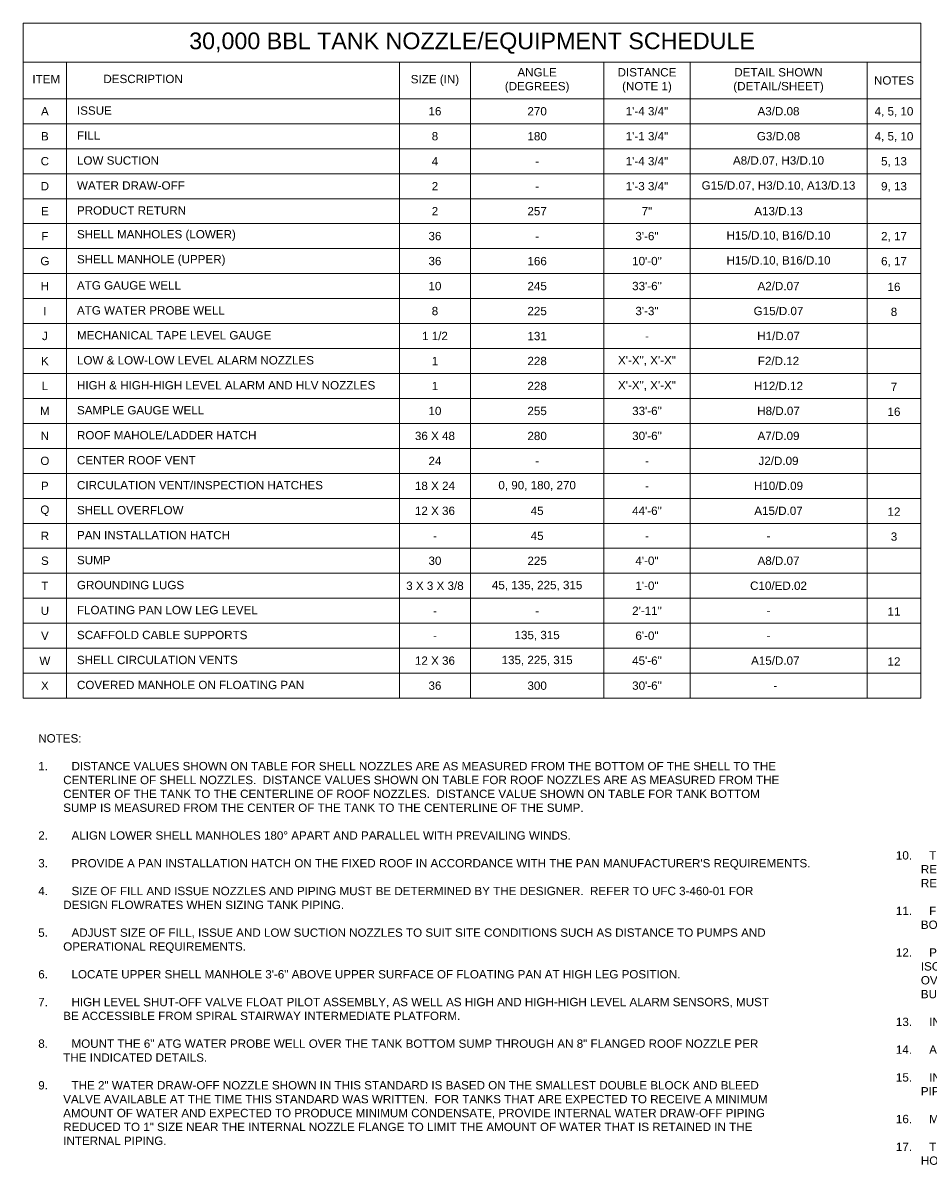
# Model space of a CAD drawing. Header units: inches. Extents: x -1347 to 1262, y -1129 to 682.
# Tile 1 of 4: x -1347 to -41, y -1129 to 540. Entities that reach past the tile are written whole.
import ezdxf

# ---------------------------------------------------------------- set-up
doc = ezdxf.new("R2010")
doc.units = ezdxf.units.IN
doc.header["$MEASUREMENT"] = 0
for name, color, linetype, lineweight in [('G-ANNO-NOTE', 4, 'Continuous', 30), ('G-ANNO-SCHD', 2, 'Continuous', 0), ('G-ANNO-TEXT', 2, 'Continuous', 30)]:
    doc.layers.add(name, color=color, linetype=linetype, lineweight=lineweight)
doc.styles.add("AEC_AC_48Text-LeftTop_1-4_1'", font='arial.ttf', dxfattribs={"height": 6})
doc.styles.add("AEC_AC_50Text-LeftTop_1-8_1'", font='arial.ttf', dxfattribs={"height": 12})
doc.dimstyles.new("AEC_AC_50_Notes_1-8_1'", dxfattribs={"dimtxt": 12, "dimasz": 18, "dimexe": 6, "dimexo": 6, "dimgap": 6, "dimtad": 1, "dimjust": 1, "dimdec": 3, "dimzin": 15, "dimdsep": 46, "dimlunit": 5, "dimtxsty": "AEC_AC_50Text-LeftTop_1-8_1'", "dimcen": 0.09, "dimclrd": 256, "dimclre": 256, "dimazin": 2, "dimtfac": 0.7, "dimtdec": 3, "dimtmove": 1, "dimatfit": 1, "dimfxl": 1, "dimfrac": 1, "dimtolj": 1, "dimtzin": 15, "dimlwd": 30, "dimlwe": 30, "dimarcsym": 0})

msp = doc.modelspace()

# ---------------------------------------------------------------- linework, layer by layer
at = {"layer": 'G-ANNO-SCHD'}
for p, q in [((-1347.03369, 539.79534), (-1347.03369, -433.22833)), ((-1347.03369, 539.79534), (-51.97824, 539.79534)), ((-51.97824, 539.79534), (-51.97824, -433.22833)), ((-1347.03369, 483.57167), (-51.97824, 483.57167)), ((-1284.34619, 483.57167), (-1284.34619, -433.22833)), ((-804.09499, 483.57167), (-804.09499, -433.22833)), ((-701.98178, 483.57167), (-701.98178, -433.22833)), ((-509.34198, 483.57167), (-509.34198, -433.22833)), ((-385.12259, 483.57167), (-385.12259, -433.22833)), ((-129.83956, 483.57167), (-129.83956, -433.22833)), ((-1347.03369, 430.77167), (-51.97824, 430.77167)), ((-1347.03369, 394.77167), (-51.97824, 394.77167)), ((-1347.03369, 358.77167), (-51.97824, 358.77167)), ((-1347.03369, 322.77167), (-51.97824, 322.77167)), ((-1347.03369, 286.77167), (-51.97824, 286.77167)), ((-1347.03369, 250.77167), (-51.97824, 250.77167)), ((-1347.03369, 214.77167), (-51.97824, 214.77167)), ((-1347.03369, 178.77167), (-51.97824, 178.77167)), ((-1347.03369, 142.77167), (-51.97824, 142.77167)), ((-1347.03369, 106.77167), (-51.97824, 106.77167)), ((-1347.03369, 70.77167), (-51.97824, 70.77167)), ((-1347.03369, 34.77167), (-51.97824, 34.77167)), ((-1347.03369, -1.22833), (-51.97824, -1.22833)), ((-1347.03369, -37.22833), (-51.97824, -37.22833)), ((-1347.03369, -73.22833), (-51.97824, -73.22833)), ((-1347.03369, -109.22833), (-51.97824, -109.22833)), ((-1347.03369, -145.22833), (-51.97824, -145.22833)), ((-1347.03369, -181.22833), (-51.97824, -181.22833)), ((-1347.03369, -217.22833), (-51.97824, -217.22833)), ((-1347.03369, -253.22833), (-51.97824, -253.22833)), ((-1347.03369, -289.22833), (-51.97824, -289.22833)), ((-1347.03369, -325.22833), (-51.97824, -325.22833)), ((-1347.03369, -361.22833), (-51.97824, -361.22833)), ((-1347.03369, -397.22833), (-51.97824, -397.22833)), ((-1347.03369, -397.22833), (-51.97824, -397.22833)), ((-1347.03369, -433.22833), (-51.97824, -433.22833))]:
    msp.add_line(p, q, dxfattribs=at)

# ---------------------------------------------------------------- texts
at = {"layer": 'G-ANNO-SCHD', "linetype": 'Continuous', "insert": (-699.50596, 510.96094), "char_height": 24, "attachment_point": 5, "style": "AEC_AC_50Text-LeftTop_1-8_1'"}
msp.add_mtext('30,000 BBL TANK NOZZLE/EQUIPMENT SCHEDULE', dxfattribs=at)
at = {"layer": 'G-ANNO-SCHD', "char_height": 12, "style": "AEC_AC_48Text-LeftTop_1-4_1'"}
for s, insert, attachment_point in [('ANGLE\\P(DEGREES)', (-605.66188, 457.17167), 5), ('DISTANCE \\P(NOTE 1)', (-447.23229, 457.17167), 5), ('DETAIL SHOWN \\P(DETAIL/SHEET)', (-257.48108, 457.17167), 5), ('ITEM', (-1313.65658, 459.17385), 5), ('DESCRIPTION', (-1173.98827, 459.31), 5), ('SIZE (IN)', (-753.03839, 457.17167), 5), ('NOTES', (-90.9089, 457.17625), 5), ('A', (-1315.68994, 412.77167), 5), ('ISSUE', (-1269.38873, 413.72011), 4), ('16', (-753.03839, 412.74881), 5), ('270', (-605.66188, 412.69393), 5), ('1\'-4 {\\A1;3/4}"', (-447.23229, 412.77167), 5), ('A3/D.08', (-257.48108, 412.77167), 5), ('4, 5, 10', (-90.9089, 411.60552), 5), ('B', (-1315.68994, 376.77167), 5), ('FILL', (-1269.38873, 377.72011), 4), ('8', (-753.03839, 376.74881), 5), ('180', (-605.66188, 376.69393), 5), ('G3/D.08', (-257.48108, 376.77167), 5), ('1\'-1 {\\A1;3/4}"', (-447.23229, 376.77167), 5), ('4, 5, 10', (-90.9089, 375.60552), 5), ('C', (-1315.68994, 340.77167), 5), ('LOW SUCTION', (-1269.38873, 341.72011), 4), ('4', (-753.03839, 340.74881), 5), ('-', (-605.66188, 340.69393), 5), ('1\'-4 {\\A1;3/4}"', (-447.23229, 340.77167), 5), ('A8/D.07, H3/D.10', (-257.48108, 340.77167), 5), ('5, 13', (-90.9089, 339.60552), 5), ('D', (-1315.68994, 304.77167), 5), ('WATER DRAW-OFF', (-1269.38873, 305.72011), 4), ('2', (-753.03839, 304.74881), 5), ('-', (-605.66188, 304.69393), 5), ('1\'-3 {\\A1;3/4}"', (-447.23229, 304.77167), 5), ('G15/D.07, H3/D.10, A13/D.13', (-257.48108, 304.77167), 5), ('9, 13', (-90.9089, 303.60552), 5), ('E', (-1315.68994, 268.77167), 5), ('PRODUCT RETURN', (-1269.38873, 269.72011), 4), ('2', (-753.03839, 268.74881), 5), ('257', (-605.66188, 268.69393), 5), ('7"', (-447.23229, 268.77167), 5), ('A13/D.13', (-257.48108, 268.77167), 5), ('F', (-1315.68994, 232.77167), 5), ('SHELL MANHOLES (LOWER)', (-1269.38873, 233.72011), 4), ('36', (-753.03839, 232.74881), 5), ('3\'-6"', (-447.23229, 232.77167), 5), ('H15/D.10, B16/D.10', (-257.48108, 232.77167), 5), ('2, 17', (-90.9089, 231.60552), 5), ('-', (-605.66188, 232.69393), 5), ('G', (-1315.68994, 196.77167), 5), ('SHELL MANHOLE (UPPER)', (-1269.38873, 197.72011), 4), ('36', (-753.03839, 196.74881), 5), ('166', (-605.66188, 196.69393), 5), ('10\'-0"', (-447.23229, 196.77167), 5), ('H15/D.10, B16/D.10', (-257.48108, 196.77167), 5), ('6, 17', (-90.9089, 195.60552), 5), ('H', (-1315.68994, 160.77167), 5), ('ATG GAUGE WELL', (-1269.38873, 161.72011), 4), ('10', (-753.03839, 160.74881), 5), ('245', (-605.66188, 160.69393), 5), ('33\'-6"', (-447.23229, 160.77167), 5), ('A2/D.07', (-257.48108, 160.77167), 5), ('16', (-90.9089, 159.60552), 5), ('I', (-1315.68994, 124.77167), 5), ('ATG WATER PROBE WELL', (-1269.38873, 125.72011), 4), ('8', (-753.03839, 124.74881), 5), ('225', (-605.66188, 124.69393), 5), ('3\'-3"', (-447.23229, 124.77167), 5), ('G15/D.07', (-257.48108, 124.77167), 5), ('8', (-90.9089, 123.60552), 5), ('J', (-1315.68994, 88.77167), 5), ('MECHANICAL TAPE LEVEL GAUGE', (-1269.38873, 89.72011), 4), ('1 {\\A1;1/2}', (-753.03839, 88.74881), 5), ('131', (-605.66188, 88.69393), 5), ('-', (-447.23229, 88.77167), 5), ('H1/D.07', (-257.48108, 88.77167), 5), ('K', (-1315.68994, 52.77167), 5), ('LOW & LOW-LOW LEVEL ALARM NOZZLES', (-1269.38873, 53.72011), 4), ('1', (-753.03839, 52.74881), 5), ('228', (-605.66188, 52.69393), 5), ('X\'-X", X\'-X"', (-447.23229, 52.77167), 5), ('F2/D.12', (-257.48108, 52.77167), 5), ('L', (-1315.68994, 16.77167), 5), ('HIGH & HIGH-HIGH LEVEL ALARM AND HLV NOZZLES', (-1269.38873, 17.72011), 4), ('1', (-753.03839, 16.74881), 5), ('228', (-605.66188, 16.69393), 5), ('X\'-X", X\'-X"', (-447.23229, 16.77167), 5), ('H12/D.12', (-257.48108, 16.77167), 5), ('7', (-90.9089, 15.60552), 5), ('M', (-1315.68994, -19.22833), 5), ('SAMPLE GAUGE WELL', (-1269.38873, -18.27989), 4), ('10', (-753.03839, -19.25119), 5), ('255', (-605.66188, -19.30607), 5), ('33\'-6"', (-447.23229, -19.22833), 5), ('H8/D.07', (-257.48108, -19.22833), 5), ('16', (-90.9089, -20.39448), 5), ('N', (-1315.68994, -55.22833), 5), ('ROOF MAHOLE/LADDER HATCH', (-1269.38873, -54.27989), 4), ('36 X 48', (-753.03839, -55.25119), 5), ('280', (-605.66188, -55.30607), 5), ('30\'-6"', (-447.23229, -55.22833), 5), ('A7/D.09', (-257.48108, -55.22833), 5), ('CENTER ROOF VENT', (-1269.38873, -90.27989), 4), ('J2/D.09', (-257.48108, -91.22833), 5), ('O', (-1315.68994, -91.22833), 5), ('24', (-753.03839, -91.25119), 5), ('-', (-605.66188, -91.30607), 5), ('-', (-447.23229, -91.22833), 5), ('P', (-1315.68994, -127.22833), 5), ('CIRCULATION VENT/INSPECTION HATCHES', (-1269.38873, -126.27989), 4), ('18 X 24', (-753.03839, -127.25119), 5), ('0, 90, 180, 270', (-605.66188, -127.30607), 5), ('-', (-447.23229, -127.22833), 5), ('H10/D.09', (-257.48108, -127.22833), 5), ('Q', (-1315.68994, -163.22833), 5), ('SHELL OVERFLOW', (-1269.38873, -162.27989), 4), ('12 X 36', (-753.03839, -163.25119), 5), ('45', (-605.66188, -163.30607), 5), ('44\'-6"', (-447.23229, -163.22833), 5), ('A15/D.07', (-257.48108, -163.22833), 5), ('12', (-90.9089, -164.39448), 5), ('R', (-1315.68994, -199.22833), 5), ('PAN INSTALLATION HATCH', (-1269.38873, -198.27989), 4), ('-', (-753.03839, -199.25119), 5), ('45', (-605.66188, -199.30607), 5), ('-', (-447.23229, -199.22833), 5), ('-', (-271.95054, -199.22833), 5), ('3', (-90.9089, -200.39448), 5), ('S', (-1315.68994, -235.22833), 5), ('SUMP', (-1269.38873, -234.27989), 4), ('30', (-753.03839, -235.25119), 5), ('225', (-605.66188, -235.30607), 5), ('4\'-0"', (-447.23229, -235.22833), 5), ('A8/D.07', (-257.48108, -235.22833), 5), ('T', (-1315.68994, -271.22833), 5), ('GROUNDING LUGS', (-1269.38873, -270.27989), 4), ('3 X 3 X {\\A1;3/8}', (-753.03839, -271.25119), 5), ('45, 135, 225, 315', (-605.66188, -271.30607), 5), ('1\'-0"', (-447.23229, -271.22833), 5), ('C10/ED.02', (-257.48108, -271.22833), 5), ('U', (-1315.68994, -307.22833), 5), ('FLOATING PAN LOW LEG LEVEL', (-1269.38873, -306.27989), 4), ('2\'-11"', (-447.23229, -307.22833), 5), ('-', (-753.03839, -307.25119), 5), ('-', (-605.66188, -307.30607), 5), ('-', (-271.95054, -307.22833), 5), ('11', (-90.9089, -308.39448), 5), ('V', (-1315.68994, -343.22833), 5), ('SCAFFOLD CABLE SUPPORTS', (-1269.38873, -342.27989), 4), ('-', (-753.03839, -343.25119), 5), ('135, 315', (-605.66188, -343.30607), 5), ('6\'-0"', (-447.23229, -343.22833), 5), ('-', (-271.95054, -343.22833), 5), ('W', (-1315.68994, -379.22833), 5), ('SHELL CIRCULATION VENTS', (-1269.38873, -378.27989), 4), ('12 X 36', (-753.03839, -379.25119), 5), ('135, 225, 315', (-605.66188, -379.30607), 5), ('45\'-6"', (-447.23229, -379.22833), 5), ('A15/D.07', (-262.12012, -379.22833), 5), ('12', (-90.9089, -380.39448), 5), ('X', (-1315.68994, -415.22833), 5), ('COVERED MANHOLE ON FLOATING PAN', (-1269.38873, -414.27989), 4), ('36', (-753.03839, -415.25119), 5), ('300', (-605.66188, -415.30607), 5), ('30\'-6"', (-447.23229, -415.22833), 5), ('-', (-262.12012, -415.22833), 5)]:
    msp.add_mtext(s, dxfattribs=dict(at, insert=insert, attachment_point=attachment_point))
at = {"layer": 'G-ANNO-TEXT', "char_height": 12, "attachment_point": 1, "style": "AEC_AC_50Text-LeftTop_1-8_1'"}
for s, insert, width in [('NOTES:\\P\\P\\pi-36,l36;1. ^IDISTANCE VALUES SHOWN ON TABLE FOR SHELL NOZZLES ARE AS MEASURED FROM THE BOTTOM OF THE SHELL TO THE CENTERLINE OF SHELL NOZZLES.  DISTANCE VALUES SHOWN ON TABLE FOR ROOF NOZZLES ARE AS MEASURED FROM THE CENTER OF THE TANK TO THE CENTERLINE OF ROOF NOZZLES.  DISTANCE VALUE SHOWN ON TABLE FOR TANK BOTTOM SUMP IS MEASURED FROM THE CENTER OF THE TANK TO THE CENTERLINE OF THE SUMP.\\P\\P2. ^IALIGN LOWER SHELL MANHOLES 180° APART AND PARALLEL WITH PREVAILING WINDS.\\P\\P3. ^IPROVIDE A PAN INSTALLATION HATCH ON THE FIXED ROOF IN ACCORDANCE WITH THE PAN MANUFACTURER\'S REQUIREMENTS.\\P\\P4. ^ISIZE OF FILL AND ISSUE NOZZLES AND PIPING MUST BE DETERMINED BY THE DESIGNER.  REFER TO UFC 3-460-01 FOR DESIGN FLOWRATES WHEN SIZING TANK PIPING.\\P\\P5. ^IADJUST SIZE OF FILL, ISSUE AND LOW SUCTION NOZZLES TO SUIT SITE CONDITIONS SUCH AS DISTANCE TO PUMPS AND OPERATIONAL REQUIREMENTS.\\P\\P6. ^ILOCATE UPPER SHELL MANHOLE 3\'-6" ABOVE UPPER SURFACE OF FLOATING PAN AT HIGH LEG POSITION.\\P\\P7. ^IHIGH LEVEL SHUT-OFF VALVE FLOAT PILOT ASSEMBLY, AS WELL AS HIGH AND HIGH-HIGH LEVEL ALARM SENSORS, MUST BE ACCESSIBLE FROM SPIRAL STAIRWAY INTERMEDIATE PLATFORM.\\P\\P8. ^IMOUNT THE 6" ATG WATER PROBE WELL OVER THE TANK BOTTOM SUMP THROUGH AN 8" FLANGED ROOF NOZZLE PER THE INDICATED DETAILS.\\P\\P9. ^ITHE 2" WATER DRAW-OFF NOZZLE SHOWN IN THIS STANDARD IS BASED ON THE SMALLEST DOUBLE BLOCK AND BLEED VALVE AVAILABLE AT THE TIME THIS STANDARD WAS WRITTEN.  FOR TANKS THAT ARE EXPECTED TO RECEIVE A MINIMUM AMOUNT OF WATER AND EXPECTED TO PRODUCE MINIMUM CONDENSATE, PROVIDE INTERNAL WATER DRAW-OFF PIPING REDUCED TO 1" SIZE NEAR THE INTERNAL NOZZLE FLANGE TO LIMIT THE AMOUNT OF WATER THAT IS RETAINED IN THE INTERNAL PIPING.', (-1325.23034, -485.17673), 1073.2599207), ('\\P\\pi-36,l36;10. ^ITHE ELEVATION OF FILL AND ISSUE NOZZLE SIZES 12" AND LARGER MUST BE AS LOW AS ALLOWED BY API STD 650 USING LOW TYPE REINFORCING PLATES.  FILL AND ISSUE NOZZLE SIZES SMALLER THAN 12" MUST BE AS LOW AS ALLOWED BY API STD 650 USING REGULAR TYPE REINFORCING PLATES.\\P\\P11. ^IFLOATING PAN LOW-LEG LEVEL MUST PROVIDE A MINIMUM OF 6" CLEARANCE FROM THE TOP OF ANY INTERNAL NOZZLE FLANGE TO THE BOTTOM OF THE FLOATING PAN.\\P\\P12. ^IPROVIDE AT LEAST ONE OVERFLOW FOR EVERY 1200 GPM OF RECEIPT.  DO NOT LOCATE OVERFLOWS OVER STAIRS OR SHELL NOZZLE ISOLATION VALVES.  WHERE THE PATTERN OF ROOF PERIMETER CIRCULATION VENTS WOULD RESULT IN AN OVERFLOW/CIRCULATION VENT OVER PRODUCT PIPING OR THE STAIRWAY, PROVIDE A SHELL CIRCULATION VENT CONSTRUCTED SIMILAR TO AN OVERFLOW CIRCULATION VENT BUT 1\'-0" HIGHER IN ELEVATION AT THAT LOCATION AND ENSURE THE REMAINING OVERFLOWS ARE ADEQUATE.\\P\\P13. ^IINSTALL LOW SUCTION AND WATER DRAW-OFF NOZZLES PARALLEL TO THE ISSUE NOZZLE.\\P\\P14. ^IALL SHELL AND ROOF NOZZLES MUST BE FLANGED UNLESS OTHERWISE INDICATED.\\P\\P15. ^IINTERSTITIAL PIPING FOR ELEVATED TANK FOUNDATION IS SHOWN, FOR NON-ELEVATED TANK BOTTOM, FOUNDATION, AND INTERSTITIAL PIPING PLAN, SEE E9/D.01.\\P\\P16. ^IMOUNT THE 8" ATG AND SAMPLE GAUGE WELLS THROUGH 10" FLANGED ROOF NOZZLES PER THE INDICATED DETAILS.\\P\\P17. ^ITHE MAXIMUM DISTANCE FROM THE SHELL MANHOLE REINFORCING PLATE TO THE BACKSIDE OF THE MANHOLE FLANGE, AS MEASURED HORIZONTALLY ON THE VERTICAL CENTERLINE, MUST NOT BE MORE THAN 6".', (-88.16656, -633.83782), 1246.999284)]:
    msp.add_mtext(s, dxfattribs=dict(at, insert=insert, width=width))

# ---------------------------------------------------------------- leaders
at = {"layer": 'G-ANNO-NOTE', "lineweight": 30, "annotation_type": 0, "has_hookline": 1, "hookline_direction": 1, "text_width": 163.89905}
msp.add_leader([(227.35283, 184.28537, 0.00394), (125.86801, 219.20949, 0.00394), (107.86801, 219.20949, 0.00394)], dimstyle="AEC_AC_50_Notes_1-8_1'", override={"dimtad": 0, "dimclrd": 0, "dimlwd": 65534}, dxfattribs=at)

doc.saveas('drawing.dxf')
